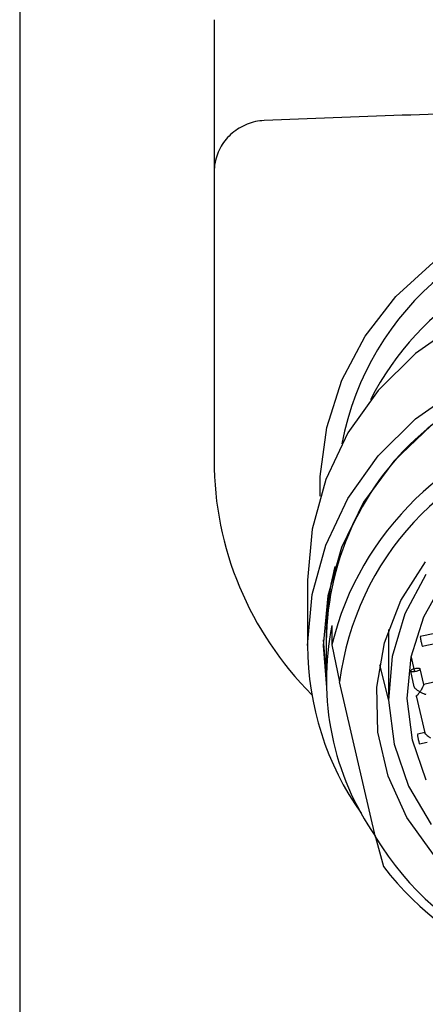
# Model space of a CAD drawing. Header units: millimetres. Extents: x 3953.184 to 3953.232, y 1838.635 to 1838.75.
# Tile 1 of 8: x 3953.184 to 3953.2, y 1838.672 to 1838.711. Entities that reach past the tile are written whole.
import ezdxf

# ---------------------------------------------------------------- set-up
doc = ezdxf.new("R2010")
doc.units = ezdxf.units.MM
doc.layers.add('SANINDUSA', color=3, linetype='Continuous')

msp = doc.modelspace()

# ---------------------------------------------------------------- linework, layer by layer
at = {"layer": 'SANINDUSA'}
for p, q in [((3953.183626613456, 1838.715573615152), (3953.183626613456, 1838.634873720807)), ((3953.191426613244, 1838.705262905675), (3953.191426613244, 1838.693678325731)), ((3953.195176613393, 1838.688867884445), (3953.195176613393, 1838.686241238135)), ((3953.196151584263, 1838.687050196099), (3953.196151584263, 1838.686277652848)), ((3953.19842661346, 1838.686893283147), (3953.19842661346, 1838.684232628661)), ((3953.200979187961, 1838.686874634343), (3953.199696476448, 1838.686605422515)), ((3953.195801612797, 1838.686241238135), (3953.195930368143, 1838.684565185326)), ((3953.195804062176, 1838.686473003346), (3953.195926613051, 1838.685053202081)), ((3953.195926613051, 1838.686395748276), (3953.195926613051, 1838.684850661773)), ((3953.196151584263, 1838.686277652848), (3953.196462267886, 1838.684784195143)), ((3953.199778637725, 1838.686213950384), (3953.201061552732, 1838.686483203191)), ((3953.199328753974, 1838.685777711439), (3953.199382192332, 1838.685529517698)), ((3953.199382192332, 1838.685529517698), (3953.199469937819, 1838.685186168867)), ((3953.199300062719, 1838.685218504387), (3953.1994459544, 1838.684589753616)), ((3953.199835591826, 1838.684680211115), (3953.199689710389, 1838.685308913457)), ((3953.201410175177, 1838.685017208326), (3953.199827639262, 1838.684685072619)), ((3953.197907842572, 1838.678554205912), (3953.196462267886, 1838.684784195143)), ((3953.199531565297, 1838.684220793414), (3953.199876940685, 1838.682732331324)), ((3953.199888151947, 1838.682749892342), (3953.199581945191, 1838.682685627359)), ((3953.199664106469, 1838.682294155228), (3953.199970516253, 1838.682358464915)), ((3953.197907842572, 1838.678554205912), (3953.198218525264, 1838.677369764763))]:
    msp.add_line(p, q, dxfattribs=at)
at = {"layer": 'SANINDUSA', "flags": 128}
for points in [[(3953.195681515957, 1838.692246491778), (3953.195686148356, 1838.693035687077), (3953.195944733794, 1838.695000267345), (3953.196549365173, 1838.696894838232), (3953.197482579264, 1838.698664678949), (3953.198717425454, 1838.700258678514), (3953.200218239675, 1838.701630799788), (3953.201941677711, 1838.702741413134), (3953.203837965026, 1838.703558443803), (3953.205852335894, 1838.704058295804), (3953.207926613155, 1838.704226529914), (3953.210000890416, 1838.704058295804), (3953.212015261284, 1838.703558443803), (3953.213911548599, 1838.702741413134), (3953.215634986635, 1838.701630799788), (3953.217135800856, 1838.700258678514), (3953.218370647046, 1838.698664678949), (3953.219303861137, 1838.696894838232), (3953.219908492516, 1838.695000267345), (3953.220167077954, 1838.693035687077), (3953.220171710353, 1838.692246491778)], [(3953.220676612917, 1838.688867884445), (3953.220630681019, 1838.689896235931), (3953.22026520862, 1838.691923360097), (3953.219544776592, 1838.693862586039), (3953.218490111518, 1838.695658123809), (3953.217131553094, 1838.697258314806), (3953.215508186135, 1838.698617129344), (3953.213666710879, 1838.699695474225), (3953.211660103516, 1838.700462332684), (3953.209546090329, 1838.7008956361), (3953.207385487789, 1838.700982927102), (3953.205240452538, 1838.700721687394), (3953.203172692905, 1838.700119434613), (3953.201241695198, 1838.699193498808), (3953.199503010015, 1838.697970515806), (3953.198006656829, 1838.696485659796), (3953.19679568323, 1838.694781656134), (3953.195904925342, 1838.692907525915), (3953.195360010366, 1838.69091718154), (3953.195176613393, 1838.688867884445)], [(3953.195176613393, 1838.686241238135), (3953.195360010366, 1838.688290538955), (3953.195904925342, 1838.69028088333), (3953.19679568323, 1838.692155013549), (3953.198006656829, 1838.693859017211), (3953.199503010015, 1838.695343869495), (3953.201241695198, 1838.696566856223), (3953.203172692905, 1838.697492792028), (3953.205240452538, 1838.69809504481), (3953.207385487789, 1838.698356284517), (3953.209546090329, 1838.698268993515), (3953.211660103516, 1838.697835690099), (3953.213666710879, 1838.697068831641), (3953.215508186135, 1838.695990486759), (3953.217131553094, 1838.694631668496), (3953.218490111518, 1838.693031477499), (3953.219544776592, 1838.691235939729), (3953.22026520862, 1838.689296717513), (3953.220630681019, 1838.687269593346), (3953.220630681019, 1838.685212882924), (3953.22026520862, 1838.683185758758), (3953.219560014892, 1838.681278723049)], [(3953.219922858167, 1838.684565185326), (3953.220051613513, 1838.686241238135), (3953.219867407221, 1838.688243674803), (3953.219320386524, 1838.690185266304), (3953.218427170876, 1838.692007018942), (3953.217214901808, 1838.693653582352), (3953.215720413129, 1838.695074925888), (3953.213989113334, 1838.696227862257), (3953.212073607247, 1838.697077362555), (3953.210032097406, 1838.697597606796), (3953.207926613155, 1838.697772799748), (3953.205821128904, 1838.697597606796), (3953.203779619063, 1838.697077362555), (3953.201864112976, 1838.696227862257), (3953.200132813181, 1838.695074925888), (3953.198638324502, 1838.693653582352), (3953.197426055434, 1838.692007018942), (3953.196532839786, 1838.690185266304), (3953.195985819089, 1838.688243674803), (3953.195801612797, 1838.686241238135), (3953.195801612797, 1838.686241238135)], [(3953.200234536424, 1838.677846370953), (3953.199164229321, 1838.67934068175), (3953.198410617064, 1838.681000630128), (3953.198000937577, 1838.682766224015), (3953.197949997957, 1838.684573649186), (3953.19825963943, 1838.686357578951), (3953.198918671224, 1838.688053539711), (3953.199903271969, 1838.689600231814)], [(3953.199919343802, 1838.689094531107), (3953.199075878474, 1838.687515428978), (3953.198572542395, 1838.685810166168), (3953.198428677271, 1838.684044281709), (3953.198649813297, 1838.682285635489)], [(3953.199382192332, 1838.682439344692), (3953.199177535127, 1838.684111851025), (3953.199331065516, 1838.685789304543), (3953.199836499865, 1838.687403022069), (3953.200673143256, 1838.688886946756)], [(3953.198059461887, 1838.685468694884), (3953.198410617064, 1838.684090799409), (3953.19842882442, 1838.684037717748)], [(3953.198649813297, 1838.682285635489), (3953.199227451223, 1838.680601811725), (3953.200139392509, 1838.679057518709)], [(3953.199936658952, 1838.680840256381), (3953.199382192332, 1838.682439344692)]]:
    msp.add_lwpolyline(points, dxfattribs=at)
at = {"layer": 'SANINDUSA'}
for centre, radius, start, end in [((3953.207926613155, 1838.692188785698), 0.01157671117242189, 10.7508503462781, 169.2491496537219), ((3953.207926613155, 1838.690942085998), 0.01145731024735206, 26.8259691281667, 153.1740308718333), ((3953.207973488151, 1838.683384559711), 0.01217076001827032, 37.45744864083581, 166.2486663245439), ((3953.207153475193, 1838.686313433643), 0.01122716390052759, 128.1256302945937, 179.5799185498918), ((3953.207981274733, 1838.683334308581), 0.0116098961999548, 30.88015445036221, 172.8259615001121), ((3953.206806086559, 1838.686703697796), 0.0108794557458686, 165.5674350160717, 180.8081225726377), ((3953.206898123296, 1838.684853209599), 0.01096881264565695, 168.4458527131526, 214.9057227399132), ((3953.206904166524, 1838.686270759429), 0.01172759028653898, 180.1442280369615, 215.2100987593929), ((3953.207871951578, 1838.684512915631), 0.0116098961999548, 210.8801544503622, 352.8259615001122), ((3953.207879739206, 1838.68477167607), 0.01217075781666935, 217.457427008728, 346.2486879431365)]:
    msp.add_arc(centre, radius, start, end, dxfattribs=at)
msp.add_ellipse((3953.205426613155, 1838.693678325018), major_axis=(0.01399999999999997, 0), ratio=0.9687079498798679, start_param=3.141592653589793, end_param=3.908607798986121, dxfattribs=at)
for points, knots in [([(3953.191426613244, 1838.711378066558), (3953.191426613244, 1838.71107235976), (3953.191426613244, 1838.710438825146), (3953.191426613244, 1838.709435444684), (3953.191426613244, 1838.708623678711), (3953.191426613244, 1838.708050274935), (3953.191426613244, 1838.707680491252), (3953.191426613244, 1838.7072805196), (3953.191426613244, 1838.706850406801), (3953.191426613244, 1838.70634719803), (3953.191426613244, 1838.705814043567), (3953.191426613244, 1838.705435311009), (3953.191426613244, 1838.705262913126)], [0, 0, 0, 0, 0.1684959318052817, 0.3491842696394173, 0.5103421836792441, 0.5643834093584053, 0.6227843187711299, 0.6855448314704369, 0.7526651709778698, 0.8241452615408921, 0.9199514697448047, 1, 1, 1, 1]), ([(3953.207926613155, 1838.707698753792), (3953.206793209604, 1838.70769390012), (3953.201958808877, 1838.707673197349), (3953.197128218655, 1838.707476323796), (3953.193430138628, 1838.707325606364)], [0, 0, 0, 0, 0.2344455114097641, 0.9999999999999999, 0.9999999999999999, 0.9999999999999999, 0.9999999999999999]), ([(3953.193432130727, 1838.707325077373), (3953.193432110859, 1838.707325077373), (3953.193199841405, 1838.707325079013), (3953.192735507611, 1838.70721036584), (3953.192128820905, 1838.70685329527), (3953.191673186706, 1838.706311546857), (3953.191460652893, 1838.705748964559), (3953.191426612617, 1838.705390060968), (3953.191426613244, 1838.705262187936), (3953.191426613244, 1838.705262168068)], [0, 0, 0, 0, 1.872751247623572e-05, 0.2189340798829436, 0.4367625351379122, 0.655937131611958, 0.8776070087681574, 0.9999809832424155, 0.9999999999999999, 0.9999999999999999, 0.9999999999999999, 0.9999999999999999]), ([(3953.199697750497, 1838.686596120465), (3953.199698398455, 1838.6865852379), (3953.199699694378, 1838.686563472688), (3953.199709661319, 1838.686499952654), (3953.199723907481, 1838.686424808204), (3953.199740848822, 1838.68634696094), (3953.199757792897, 1838.686278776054), (3953.199772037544, 1838.686231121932), (3953.199782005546, 1838.686208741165), (3953.1997833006, 1838.686219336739), (3953.199783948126, 1838.686224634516)], [0, 0, 0, 0, 0.1250004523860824, 0.25000185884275, 0.3750011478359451, 0.5000041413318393, 0.6250059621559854, 0.7500078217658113, 0.8750041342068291, 1, 1, 1, 1]), ([(3953.199300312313, 1838.685219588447), (3953.199303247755, 1838.685228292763), (3953.199309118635, 1838.685245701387), (3953.199354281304, 1838.685275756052), (3953.199418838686, 1838.685303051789), (3953.199495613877, 1838.685323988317), (3953.199572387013, 1838.685335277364), (3953.199636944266, 1838.685335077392), (3953.199682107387, 1838.685323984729), (3953.199687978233, 1838.685309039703), (3953.199690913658, 1838.685301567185)], [0, 0, 0, 0, 0.1250012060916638, 0.25000230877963, 0.375000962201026, 0.500000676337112, 0.625000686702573, 0.7500000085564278, 0.8749999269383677, 1, 1, 1, 1]), ([(3953.199690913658, 1838.685301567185), (3953.199687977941, 1838.68529286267), (3953.199682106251, 1838.685275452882), (3953.199636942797, 1838.685245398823), (3953.199572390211, 1838.685218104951), (3953.199495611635, 1838.68519716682), (3953.199418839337, 1838.685185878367), (3953.199354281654, 1838.685186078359), (3953.199309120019, 1838.68519716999), (3953.199303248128, 1838.68521211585), (3953.199300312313, 1838.685219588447)], [0, 0, 0, 0, 0.12499248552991, 0.2499958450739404, 0.3750024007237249, 0.5000015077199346, 0.6250052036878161, 0.7500067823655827, 0.8750089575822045, 1, 1, 1, 1]), ([(3953.199445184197, 1838.684595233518), (3953.199446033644, 1838.684590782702), (3953.199447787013, 1838.684581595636), (3953.199461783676, 1838.684561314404), (3953.199484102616, 1838.684536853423), (3953.19952232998, 1838.684502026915), (3953.199588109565, 1838.684448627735), (3953.199647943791, 1838.684411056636), (3953.199683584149, 1838.684388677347)], [0, 0, 0, 0, 0.0992567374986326, 0.2048788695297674, 0.3198253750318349, 0.4464328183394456, 0.6702667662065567, 1, 1, 1, 1]), ([(3953.199835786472, 1838.684677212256), (3953.199835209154, 1838.684672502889), (3953.199834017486, 1838.68466278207), (3953.199824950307, 1838.684637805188), (3953.199810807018, 1838.684605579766), (3953.199786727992, 1838.684557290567), (3953.199743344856, 1838.684482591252), (3953.19970589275, 1838.684423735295), (3953.199683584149, 1838.684388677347)], [0, 0, 0, 0, 0.0992434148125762, 0.2048528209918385, 0.3198149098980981, 0.4464292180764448, 0.6702618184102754, 1, 1, 1, 1]), ([(3953.199683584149, 1838.684388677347), (3953.199660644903, 1838.684356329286), (3953.199622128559, 1838.684302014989), (3953.199580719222, 1838.684250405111), (3953.199556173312, 1838.684226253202), (3953.199541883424, 1838.684216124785), (3953.199532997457, 1838.684214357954), (3953.199531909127, 1838.684220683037), (3953.199531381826, 1838.684223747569)], [0, 0, 0, 0, 0.3296967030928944, 0.5535801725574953, 0.6801725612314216, 0.7951219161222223, 0.9007355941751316, 1, 1, 1, 1]), ([(3953.199683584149, 1838.684388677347), (3953.199718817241, 1838.684368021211), (3953.199777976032, 1838.684333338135), (3953.199845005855, 1838.684306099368), (3953.199882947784, 1838.684294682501), (3953.19990517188, 1838.684292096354), (3953.199919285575, 1838.684295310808), (3953.199921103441, 1838.684302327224), (3953.199921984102, 1838.684305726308)], [0, 0, 0, 0, 0.329691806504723, 0.553575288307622, 0.6801698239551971, 0.7951225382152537, 0.9007476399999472, 1, 1, 1, 1]), ([(3953.199583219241, 1838.682676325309), (3953.199583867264, 1838.682665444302), (3953.199585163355, 1838.682643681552), (3953.199595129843, 1838.682580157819), (3953.199609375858, 1838.682505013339), (3953.199626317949, 1838.682427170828), (3953.199643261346, 1838.682358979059), (3953.199657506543, 1838.682311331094), (3953.199667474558, 1838.682288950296), (3953.199668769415, 1838.682299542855), (3953.19966941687, 1838.682304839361)], [0, 0, 0, 0, 0.1249970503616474, 0.2500025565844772, 0.3750013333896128, 0.4999993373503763, 0.6249999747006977, 0.7499977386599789, 0.8749935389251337, 1, 1, 1, 1]), ([(3953.199876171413, 1838.682737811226), (3953.199877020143, 1838.682733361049), (3953.199878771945, 1838.682724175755), (3953.199892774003, 1838.682703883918), (3953.199915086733, 1838.68267942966), (3953.199953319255, 1838.682644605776), (3953.200019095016, 1838.682591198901), (3953.200078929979, 1838.682553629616), (3953.2001145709, 1838.682531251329)], [0, 0, 0, 0, 0.09925684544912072, 0.2048689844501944, 0.3198289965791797, 0.4464311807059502, 0.6702646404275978, 1, 1, 1, 1])]:
    msp.add_open_spline(points, degree=3, knots=knots, dxfattribs=at)

doc.saveas('drawing.dxf')
